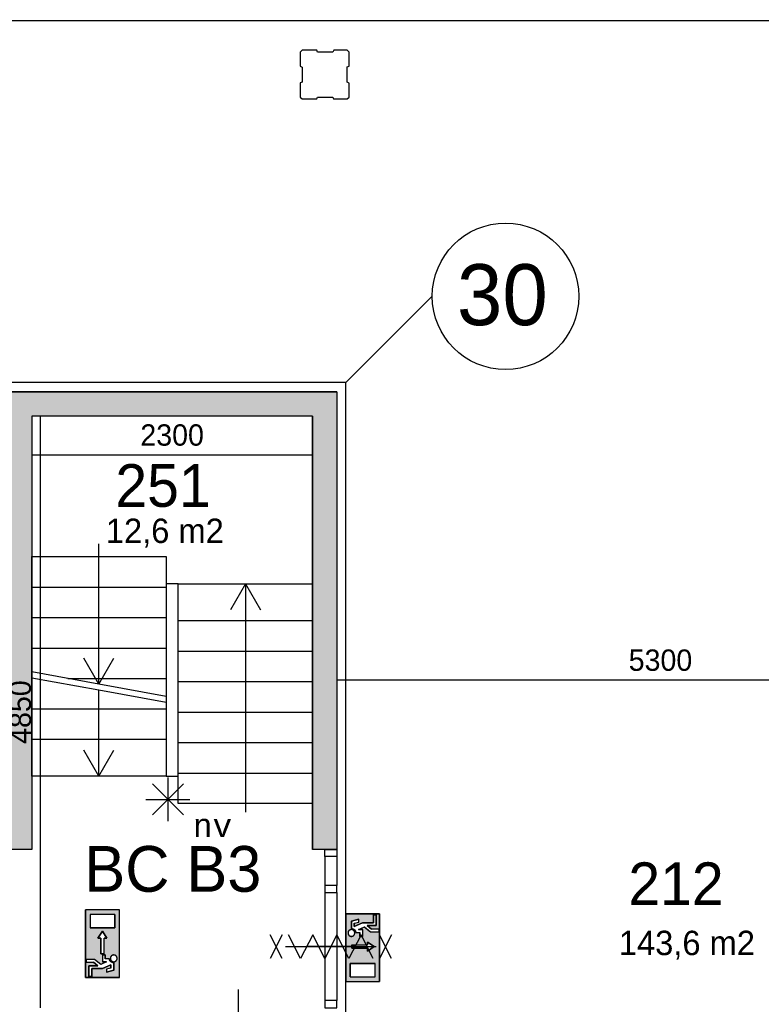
# Model space of a CAD drawing. Extents: x 393774 to 561444, y -100020 to -6220.
# Tile 30 of 47: x 547146 to 553220, y -68840 to -60770. Entities that reach past the tile are written whole.
import ezdxf
from ezdxf.enums import TextEntityAlignment as Align

# ---------------------------------------------------------------- set-up
doc = ezdxf.new("R2010")
doc.units = 0
doc.header["$MEASUREMENT"] = 0
doc.header["$PDMODE"] = 35
doc.header["$PDSIZE"] = -0.5
doc.layers.get('0').update_dxf_attribs({"linetype": 'CONTINUOUS'})
doc.layers.get('DEFPOINTS').update_dxf_attribs({"linetype": 'CONTINUOUS'})
for name, color, linetype in [('AA$1A---_ARCEER', 252, 'CONTINUOUS'), ('AL22----_BINNENWAND', 252, 'CONTINUOUS'), ('AL24----_TRAPPEN', 252, 'CONTINUOUS'), ('AL32----_BINNENKOZIJN', 252, 'CONTINUOUS'), ('AM$1A---_MAATVOERING', 252, 'CONTINUOUS'), ('Betonpalen', 252, 'CONTINUOUS'), ('Brandweer', 252, 'CONTINUOUS'), ('COMPARTIMENTERING', 252, 'CONTINUOUS'), ('LAYER01', 252, 'CONTINUOUS'), ('M2', 252, 'CONTINUOUS'), ('OMPARTIMENTERING', 252, 'CONTINUOUS')]:
    doc.layers.add(name, color=color, linetype=linetype)
doc.styles.add('B-01', font='b-gbp')
doc.styles.add('MONOTXT', font='MONOTXT')
doc.dimstyles.new('BBA_STAND', dxfattribs={"dimtxt": 175, "dimasz": 1, "dimexe": 1, "dimexo": 0.001, "dimgap": 75, "dimtad": 1, "dimdec": 0, "dimzin": 0, "dimdsep": 46, "dimtxsty": 'B-01', "dimblk": 'NONE', "dimblk1": 'NONE', "dimblk2": 'PIJL1', "dimcen": 1, "dimse1": 1, "dimse2": 1, "dimclrd": 256, "dimclre": 1, "dimclrt": 256, "dimadec": 0, "dimazin": 0, "dimtfac": 1, "dimtdec": 0, "dimtmove": 0, "dimatfit": 0, "dimldrblk": 'PIJL1', "dimfxl": 1, "dimtolj": 1, "dimtzin": 0, "dimarcsym": 0})

# ---------------------------------------------------------------- blocks, each defined once
blk = doc.blocks.new('*D122')
at = {"layer": 'AM$1A---_MAATVOERING', "lineweight": -2, "transparency": 16777216}
blk.add_line((554648.9, -60370.1), (554648.9, -77370.1), dxfattribs=at)
at = {"layer": 'DEFPOINTS', "color": 0, "transparency": 16777216}
for p in [(553584.3, -60370.1), (548803.9, -77370.1), (554648.9, -77370.1)]:
    blk.add_point(p, dxfattribs=at)
at = {"layer": 'AM$1A---_MAATVOERING', "transparency": 16777216, "insert": (554486.4, -68870.1), "char_height": 175, "attachment_point": 5, "rotation": 90, "style": 'B-01'}
blk.add_mtext('\\A1;17000', dxfattribs=at)
blk = doc.blocks.new('_None')
blk = doc.blocks.new('PIJL1')
at = {"color": 1, "linetype": 'ByBlock'}
blk.add_line((0, 82.6), (0, -82.6), dxfattribs=at)
blk.add_solid([(-100, 16.7), (-100, -16.7), (0, 0)], dxfattribs=at)
blk = doc.blocks.new('*D123')
at = {"layer": 'AM$1A---_MAATVOERING', "lineweight": -2, "transparency": 16777216}
blk.add_line((555044.3, -66183.1), (549744.3, -66183.1), dxfattribs=at)
at = {"layer": 'DEFPOINTS', "color": 0, "transparency": 16777216}
for p in [(549744.3, -66102.6), (555044.3, -66102.6), (549744.3, -66183.1)]:
    blk.add_point(p, dxfattribs=at)
at = {"layer": 'AM$1A---_MAATVOERING', "transparency": 16777216, "insert": (552394.3, -66020.6), "char_height": 175, "attachment_point": 5, "style": 'B-01'}
blk.add_mtext('\\A1;5300', dxfattribs=at)
blk = doc.blocks.new('*D124')
at = {"layer": 'AM$1A---_MAATVOERING', "lineweight": -2, "transparency": 16777216}
blk.add_line((555044.3, -60780.1), (544294.3, -60780.1), dxfattribs=at)
at = {"layer": 'DEFPOINTS', "color": 0, "transparency": 16777216}
for p in [(544294.3, -60780.1), (544294.3, -61737.6), (555044.3, -61737.6)]:
    blk.add_point(p, dxfattribs=at)
at = {"layer": 'AM$1A---_MAATVOERING', "transparency": 16777216, "insert": (549669.3, -60617.6), "char_height": 175, "attachment_point": 5, "style": 'B-01'}
blk.add_mtext('\\A1;10750', dxfattribs=at)
blk = doc.blocks.new('*D129')
at = {"layer": 'AM$1A---_MAATVOERING', "lineweight": -2, "transparency": 16777216}
blk.add_line((547244.3, -64337.8), (549544.3, -64337.8), dxfattribs=at)
at = {"layer": 'DEFPOINTS', "color": 0, "transparency": 16777216}
for p in [(547244.3, -64285.1), (549544.3, -64285.1), (549544.3, -64337.8)]:
    blk.add_point(p, dxfattribs=at)
at = {"layer": 'AM$1A---_MAATVOERING', "transparency": 16777216, "insert": (548394.3, -64175.3), "char_height": 175, "attachment_point": 5, "style": 'B-01'}
blk.add_mtext('\\A1;2300', dxfattribs=at)
blk = doc.blocks.new('*D130')
at = {"layer": 'AM$1A---_MAATVOERING', "lineweight": -2, "transparency": 16777216}
blk.add_line((547314.7, -64020.1), (547314.7, -68870.1), dxfattribs=at)
at = {"layer": 'DEFPOINTS', "color": 0, "transparency": 16777216}
for p in [(547631.7, -64020.1), (547314.7, -68870.1), (547631.7, -68870.1)]:
    blk.add_point(p, dxfattribs=at)
at = {"layer": 'AM$1A---_MAATVOERING', "transparency": 16777216, "insert": (547152.2, -66445.1), "char_height": 175, "attachment_point": 5, "rotation": 90, "style": 'B-01'}
blk.add_mtext('\\A1;4850', dxfattribs=at)

msp = doc.modelspace()

# ---------------------------------------------------------------- hatches: boundary and pattern name
at = {"layer": 'AA$1A---_ARCEER'}
msp.add_hatch(color=256, dxfattribs=at).paths.add_polyline_path([(547244.3, -67570.1), (547244.3, -64020.1), (549544.3, -64020.1), (549544.3, -67570.1), (549744.3, -67570.1), (549744.3, -63820.1), (547047.3, -63820.1), (547047.3, -63920.1), (547044.3, -63920.1), (547044.3, -67470.1), (547044.3, -67470.1), (547044.3, -67570.1)])
at = {"layer": 'Brandweer'}
h = msp.add_hatch(color=256, dxfattribs=at)
h.paths.add_polyline_path([(547684.7, -68066), (547962.2, -68066), (547962.2, -68620.9), (547684.7, -68620.9)])
h.paths.add_polyline_path([(547786.5, -68297.2), (547809.6, -68297.2), (547809.6, -68426.7), (547837.3, -68426.7), (547837.3, -68297.2), (547860.5, -68297.2), (547823.5, -68241.7)], flags=16)
h.paths.add_polyline_path([(547925.2, -68214), (547925.2, -68103), (547721.7, -68103), (547721.7, -68214)], flags=16)
h.paths.add_polyline_path([(547823.5, -68435.9), (547823.5, -68491.4), (547857.1, -68491.4), (547810, -68512.8), (547758.7, -68472.9), (547689.4, -68472.9), (547689.4, -68496), (547750.8, -68496), (547786.4, -68523.8), (547712.5, -68523.8), (547712.5, -68611.6), (547735.6, -68611.6), (547735.6, -68546.9), (547824.4, -68546.9), (547892.8, -68515.8), (547892.8, -68542.7), (547855.8, -68552), (547855.8, -68575.8), (547915.9, -68560.8), (547915.9, -68499.8), (547909.5, -68499.2), (547909.1, -68499.1), (547899.5, -68495.8), (547899.1, -68495.6), (547894, -68492.3), (547893.5, -68491.9), (547890, -68488.8), (547889.8, -68488.5), (547885.3, -68482.8), (547885, -68482.2), (547882.3, -68476.6), (547881.7, -68475), (547880.8, -68471.8), (547880.4, -68470.3), (547880.4, -68469.9), (547880.3, -68469.5), (547880.2, -68469.1), (547880.2, -68468.7), (547880.1, -68468.3), (547846.6, -68468.3), (547846.6, -68435.9)], flags=16)
h.paths.add_polyline_path([(547890.2, -68474.3), (547892.1, -68478), (547892.3, -68478.3), (547894.5, -68481.3), (547894.6, -68481.5), (547897.3, -68484.3), (547900.5, -68486.8), (547902.3, -68487.8), (547902.9, -68488.2), (547906.6, -68489.9), (547910.6, -68491), (547910.5, -68491), (547912.5, -68491.2), (547913.4, -68491.4), (547917.3, -68491.5), (547921.4, -68491), (547925.4, -68489.8), (547925.3, -68489.9), (547929.2, -68488.2), (547929.5, -68487.9), (547932.5, -68486), (547933.7, -68485), (547933.8, -68485), (547933.6, -68485), (547933.8, -68484.9), (547935.7, -68483.2), (547936, -68482.9), (547938.3, -68480.3), (547939.1, -68478.9), (547939.2, -68478.8), (547939.1, -68479), (547939.2, -68478.8), (547940.5, -68476.8), (547941.2, -68475.1), (547941.5, -68474.5), (547941.3, -68474.9), (547942.6, -68471.7), (547943.1, -68469.4), (547943.2, -68468.9), (547943.7, -68465), (547943.6, -68461), (547942.9, -68456.9), (547941.6, -68453), (547941, -68451.7), (547940.9, -68451.6), (547941, -68451.7), (547940.9, -68451.6), (547939.8, -68449.4), (547937.4, -68446), (547936.4, -68444.9), (547935.9, -68444.3), (547936.1, -68444.5), (547935.6, -68444.1), (547934.6, -68443.1), (547933, -68441.8), (547932.4, -68441.3), (547929, -68439.1), (547925.3, -68437.5), (547921.4, -68436.4), (547919.4, -68436.2), (547918.9, -68436), (547919.3, -68436.1), (547915.9, -68435.9), (547915.9, -68435.9), (547911.8, -68436.2), (547907.9, -68437.1), (547906, -68437.8), (547905.5, -68437.9), (547905.9, -68437.8), (547902.9, -68439.1), (547899.4, -68441.3), (547898.2, -68442.4), (547898, -68442.5), (547898.2, -68442.4), (547898.1, -68442.5), (547896.3, -68444), (547893.6, -68447.1), (547891.4, -68450.6), (547889.8, -68454.3), (547888.7, -68458.2), (547888.2, -68462.3), (547888.3, -68466.4), (547889, -68470.5), (547889, -68470.6)], flags=16)
h = msp.add_hatch(color=256, dxfattribs=at)
h.paths.add_polyline_path([(549816.5, -68098.3), (550093.9, -68098.3), (550093.9, -68653.2), (549816.5, -68653.2)])
h.paths.add_polyline_path([(549995.1, -68381.3), (549995.1, -68404.4), (550050.6, -68367.4), (549995.1, -68330.4), (549995.1, -68353.5), (549865.6, -68353.5), (549865.6, -68381.3)], flags=16)
h.paths.add_polyline_path([(549853.5, -68505.3), (549853.5, -68616.2), (550056.9, -68616.2), (550056.9, -68505.3)], flags=16)
h.paths.add_polyline_path([(549932.1, -68283.3), (549955.2, -68283.3), (549955.2, -68227.8), (549921.6, -68227.8), (549968.7, -68206.4), (550019.9, -68246.3), (550089.3, -68246.3), (550089.3, -68223.2), (550027.9, -68223.2), (549992.2, -68195.5), (550066.2, -68195.5), (550066.2, -68107.6), (550043, -68107.6), (550043, -68172.3), (549954.3, -68172.3), (549885.8, -68203.4), (549885.8, -68176.5), (549922.8, -68167.3), (549922.8, -68143.4), (549862.7, -68158.5), (549862.7, -68219.4), (549869.2, -68220.1), (549869.5, -68220.1), (549879.1, -68223.4), (549879.5, -68223.6), (549884.7, -68226.9), (549885.2, -68227.3), (549888.7, -68230.5), (549888.9, -68230.7), (549893.3, -68236.5), (549893.7, -68237), (549895.1, -68240), (549898.2, -68249), (549898.3, -68249.3), (549898.3, -68249.7), (549898.4, -68250.1), (549898.5, -68250.5), (549898.5, -68250.9), (549932.1, -68250.9)], flags=16)
h.paths.add_polyline_path([(549841.7, -68234.5), (549837.4, -68244.1), (549837.1, -68244.7), (549837.3, -68244.3), (549833, -68255.6), (549840.9, -68276.1), (549849.2, -68279.8), (549859.8, -68285.2), (549880.4, -68279.4), (549891.9, -68261.4), (549888.2, -68240.3), (549871, -68226.9), (549861.4, -68227.9), (549850, -68228.7), (549842.6, -68236.5), (549836.9, -68241.8), (549836.9, -68241.8), (549833.5, -68261.7), (549838.7, -68269.5), (549845.2, -68279.8), (549852.6, -68281.5), (549865.6, -68285.2), (549884.7, -68275.5), (549888.7, -68265.3), (549889.5, -68263.6), (549889.4, -68263.7), (549889.9, -68260.9), (549889.9, -68260.8), (549889.9, -68260.9), (549889.9, -68260.8), (549891.9, -68249.8), (549886.1, -68240.7), (549884.5, -68237.8), (549884.8, -68238.3), (549874.1, -68228.1), (549852.1, -68227.5), (549844.9, -68234.3), (549836.1, -68241.9), (549835.7, -68248.1), (549833.9, -68262.8), (549846.2, -68280.3), (549867.1, -68285), (549876.1, -68279.9), (549876.6, -68279.6), (549876.4, -68279.7), (549886.6, -68273.3), (549892.4, -68252.2), (549887.9, -68243.9), (549882.7, -68233.5), (549873.1, -68229.8), (549872.6, -68229.6), (549872.7, -68229.7), (549861.3, -68225.9)], flags=16)

# ---------------------------------------------------------------- linework, layer by layer
at = {"layer": 'AL22----_BINNENWAND'}
for points in [[(549744.3, -63820.1), (547044.3, -63820.1), (547044.3, -67570.1)], [(549744.3, -63820.1), (547044.3, -63820.1), (547044.3, -67570.1)], [(547044.3, -63820.1), (549744.3, -63820.1)], [(549744.3, -63820.1), (549744.3, -67570.1)], [(549744.3, -63820.1), (549744.3, -67570.1)], [(549744.3, -63820.1), (549744.3, -67570.1)], [(549544.3, -64020.1), (547244.3, -64020.1), (547244.3, -67570.1)], [(549544.3, -64020.1), (547244.3, -64020.1), (547244.3, -67570.1)], [(549544.3, -64020.1), (547244.3, -64020.1)], [(547244.3, -64020.1), (547244.3, -67570.1)], [(549544.3, -67570.1), (549544.3, -64020.1)], [(549544.3, -64020.1), (549544.3, -67570.1)], [(549544.3, -64020.1), (549544.3, -67570.1)], [(547244.3, -67570.1), (547044.3, -67570.1)], [(547244.3, -67570.1), (547044.3, -67570.1)], [(547244.3, -67570.1), (547044.3, -67570.1)], [(549744.3, -67570.1), (549544.3, -67570.1)], [(549744.3, -67570.1), (549544.3, -67570.1)], [(549744.3, -67570.1), (549544.3, -67570.1)]]:
    msp.add_lwpolyline(points, dxfattribs=at)
at = {"layer": 'AL24----_TRAPPEN'}
for points in [[(547794.3, -66216.5), (547794.3, -65066.5)], [(547244.3, -65420.1), (548344.3, -65420.1)], [(548444.3, -65395.1), (548344.3, -65395.1)], [(548444.3, -65395.1), (548344.3, -65395.1)], [(548994.3, -65395.1), (548871.5, -65607.7)], [(548994.3, -65395.1), (548871.5, -65607.7)], [(548994.3, -65395.1), (548994.3, -67265.1)], [(548994.3, -65395.1), (548994.3, -67265.1)], [(548994.3, -65395.1), (549117.1, -65607.7)], [(548994.3, -65395.1), (549117.1, -65607.7)], [(547244.3, -65670.1), (548344.3, -65670.1)], [(548444.3, -65695.1), (549544.3, -65695.1)], [(547244.3, -65920.1), (548344.3, -65920.1)], [(547794.3, -66216.5), (547671.5, -66003.9)], [(547794.3, -66216.5), (547917.1, -66003.9)], [(548444.3, -65945.1), (549544.3, -65945.1)], [(548344.3, -66316.5), (547794.3, -66216.5), (547244.3, -66116.5)], [(548344.3, -66366.5), (547794.3, -66266.5), (547244.3, -66166.5)], [(547538.8, -66170.1), (548344.3, -66170.1)], [(548444.3, -66195.1), (549544.3, -66195.1)], [(547794.3, -66970.1), (547794.3, -66266.5)], [(548344.3, -66420.1), (547244.3, -66420.1)], [(548444.3, -66445.1), (549544.3, -66445.1)], [(548344.3, -66670.1), (547244.3, -66670.1)], [(548444.3, -66695.1), (549544.3, -66695.1)], [(547794.3, -66970.1), (547671.5, -66757.4)], [(547794.3, -66970.1), (547917.1, -66757.4)], [(548344.3, -66970.1), (548444.3, -66970.1)], [(548344.3, -66970.1), (548444.3, -66970.1)], [(548444.3, -66945.1), (549544.3, -66945.1)]]:
    msp.add_lwpolyline(points, dxfattribs=at)
for points in [[(547244.3, -65170.1), (548344.3, -65170.1), (548344.3, -66970.1), (547244.3, -66970.1)], [(549544.3, -67195.1), (548444.3, -67195.1), (548444.3, -65395.1), (549544.3, -65395.1)], [(549544.3, -67195.1), (548444.3, -67195.1), (548444.3, -65395.1), (549544.3, -65395.1)]]:
    msp.add_lwpolyline(points, close=True, dxfattribs=at)
at = {"layer": 'AL32----_BINNENKOZIJN'}
for points in [[(549744.2, -67570.1), (549744.2, -67629.8), (549644.4, -67629.8), (549644.4, -67570.1)], [(549744.2, -67924.8), (549744.2, -67865.1), (549644.4, -67865.1), (549644.4, -67924.8)], [(549744.2, -68870.1), (549744.2, -68810.3), (549644.4, -68810.3), (549644.4, -68870.1)]]:
    msp.add_lwpolyline(points, close=True, dxfattribs=at)
for points in [[(549644.4, -67629.8), (549644.4, -67865.1)], [(549744.2, -67629.8), (549744.2, -67865.1)], [(549644.4, -67924.8), (549644.4, -68810.3)], [(549744.2, -67924.8), (549744.2, -68810.3)], [(548939.2, -69120.1), (548939.2, -68920.1), (548939.2, -68720.1)]]:
    msp.add_lwpolyline(points, dxfattribs=at)
at = {"layer": 'Betonpalen'}
for p, q in [((549459.4, -61020.1), (549444.4, -61035.1)), ((549459.4, -61020.1), (549444.4, -61035.1)), ((549444.4, -61035.1), (549444.4, -61150.1)), ((549444.4, -61035.1), (549444.4, -61150.1)), ((549580.4, -61020.1), (549459.4, -61020.1)), ((549580.4, -61020.1), (549459.4, -61020.1)), ((549585.4, -61035.1), (549580.4, -61020.1)), ((549585.4, -61035.1), (549580.4, -61020.1)), ((549710.4, -61035.1), (549585.4, -61035.1)), ((549710.4, -61035.1), (549585.4, -61035.1)), ((549718.4, -61020.1), (549710.4, -61035.1)), ((549718.4, -61020.1), (549710.4, -61035.1)), ((549829.4, -61020.1), (549718.4, -61020.1)), ((549829.4, -61020.1), (549718.4, -61020.1)), ((549844.4, -61035.1), (549829.4, -61020.1)), ((549844.4, -61035.1), (549829.4, -61020.1)), ((549844.4, -61152.1), (549844.4, -61035.1)), ((549844.4, -61152.1), (549844.4, -61035.1)), ((549444.4, -61150.1), (549459.4, -61158.1)), ((549444.4, -61150.1), (549459.4, -61158.1)), ((549459.4, -61158.1), (549459.4, -61283.1)), ((549459.4, -61158.1), (549459.4, -61283.1)), ((549829.4, -61157.1), (549844.4, -61152.1)), ((549829.4, -61157.1), (549844.4, -61152.1)), ((549829.4, -61282.1), (549829.4, -61157.1)), ((549829.4, -61282.1), (549829.4, -61157.1)), ((549459.4, -61283.1), (549444.4, -61288.1)), ((549459.4, -61283.1), (549444.4, -61288.1)), ((549444.4, -61288.1), (549444.4, -61405.1)), ((549444.4, -61288.1), (549444.4, -61405.1)), ((549844.4, -61290.1), (549829.4, -61282.1)), ((549844.4, -61290.1), (549829.4, -61282.1)), ((549844.4, -61405.1), (549844.4, -61290.1)), ((549844.4, -61405.1), (549844.4, -61290.1)), ((549444.4, -61405.1), (549459.4, -61420.1)), ((549444.4, -61405.1), (549459.4, -61420.1)), ((549578.4, -61420.1), (549586.4, -61405.1)), ((549578.4, -61420.1), (549586.4, -61405.1)), ((549586.4, -61405.1), (549711.4, -61405.1)), ((549586.4, -61405.1), (549711.4, -61405.1)), ((549711.4, -61405.1), (549716.4, -61420.1)), ((549711.4, -61405.1), (549716.4, -61420.1)), ((549829.4, -61420.1), (549844.4, -61405.1)), ((549829.4, -61420.1), (549844.4, -61405.1)), ((549459.4, -61420.1), (549578.4, -61420.1)), ((549459.4, -61420.1), (549578.4, -61420.1)), ((549716.4, -61420.1), (549829.4, -61420.1)), ((549716.4, -61420.1), (549829.4, -61420.1))]:
    msp.add_line(p, q, dxfattribs=at)
at = {"layer": 'Brandweer'}
for p, q in [((548359.9, -66979.9, 2600), (548359.9, -67339.7, 2600)), ((548232.7, -67032.6, 2600), (548487.1, -67287, 2600)), ((548232.7, -67288.3, 2600), (548488.4, -67032.6, 2600)), ((548179.1, -67160.7, 2600), (548540.7, -67160.7, 2600)), ((547684.7, -68620.9, 2600), (547684.7, -68066, 2600)), ((547962.2, -68066, 2600), (547684.7, -68066, 2600)), ((547721.7, -68103, 2600), (547721.7, -68214, 2600)), ((547925.2, -68103, 2600), (547721.7, -68103, 2600)), ((547925.2, -68103, 2600), (547925.2, -68214, 2600)), ((547962.2, -68620.9, 2600), (547962.2, -68066, 2600)), ((549816.5, -68098.3), (549816.5, -68653.2)), ((549816.5, -68098.3), (550093.9, -68098.3)), ((550043, -68172.3), (550043, -68107.6)), ((550043, -68107.6), (550066.2, -68107.6)), ((550066.2, -68107.6), (550066.2, -68195.5)), ((550093.9, -68098.3), (550093.9, -68653.2)), ((549862.7, -68158.5), (549922.8, -68143.4)), ((549862.7, -68219.4), (549862.7, -68158.5)), ((549885.8, -68176.5), (549922.8, -68167.3)), ((549885.8, -68203.4), (549954.3, -68172.3)), ((549885.8, -68176.5), (549885.8, -68203.4)), ((549922.8, -68167.3), (549922.8, -68143.4)), ((549954.3, -68172.3), (550043, -68172.3)), ((547925.2, -68214, 2600), (547721.7, -68214, 2600)), ((547786.5, -68297.2, 2600), (547823.5, -68241.7, 2600)), ((547823.5, -68241.7, 2600), (547860.5, -68297.2, 2600)), ((549898.5, -68250.9), (549932.1, -68250.9)), ((549921.6, -68227.8), (549968.7, -68206.4)), ((549921.6, -68227.8), (549955.2, -68227.8)), ((549932.1, -68283.3), (549932.1, -68250.9)), ((549955.2, -68283.3), (549955.2, -68227.8)), ((549968.5, -68206.3), (550019.9, -68246.3)), ((549992.2, -68195.5), (550027.9, -68223.2)), ((550066.2, -68195.5), (549992.2, -68195.5)), ((550019.9, -68246.3), (550089.3, -68246.3)), ((550089.3, -68223.2), (550027.9, -68223.2)), ((550089.3, -68246.3), (550089.3, -68223.2)), ((547809.6, -68297.2, 2600), (547786.5, -68297.2, 2600)), ((547809.6, -68426.7, 2600), (547809.6, -68297.2, 2600)), ((547860.5, -68297.2, 2600), (547837.3, -68297.2, 2600)), ((547837.3, -68426.7, 2600), (547837.3, -68297.2, 2600)), ((549865.6, -68353.5), (549995.1, -68353.5)), ((549955.2, -68283.3), (549932.1, -68283.3)), ((550050.6, -68367.4), (549995.1, -68330.4)), ((549995.1, -68330.4), (549995.1, -68353.5)), ((547837.3, -68426.7, 2600), (547809.6, -68426.7, 2600)), ((549865.6, -68381.3), (549995.1, -68381.3)), ((549995.1, -68404.4), (550050.6, -68367.4)), ((549995.1, -68381.3), (549995.1, -68404.4)), ((547758.7, -68472.9, 2600), (547689.4, -68472.9, 2600)), ((547689.4, -68472.9, 2600), (547689.4, -68496, 2600)), ((547689.4, -68496, 2600), (547750.8, -68496, 2600)), ((547786.4, -68523.8, 2600), (547750.8, -68496, 2600)), ((547810.1, -68512.9, 2600), (547758.7, -68472.9, 2600)), ((547857.1, -68491.4, 2600), (547810, -68512.8, 2600)), ((547823.5, -68435.9, 2600), (547823.5, -68491.4, 2600)), ((547823.5, -68435.9, 2600), (547846.6, -68435.9, 2600)), ((547857.1, -68491.4, 2600), (547823.5, -68491.4, 2600)), ((547846.6, -68435.9, 2600), (547846.6, -68468.3, 2600)), ((547880.1, -68468.3, 2600), (547846.6, -68468.3, 2600)), ((547915.9, -68499.8, 2600), (547915.9, -68560.8, 2600)), ((549853.5, -68505.3), (550056.9, -68505.3)), ((549853.5, -68616.2), (549853.5, -68505.3)), ((550056.9, -68616.2), (550056.9, -68505.3)), ((547712.5, -68611.6, 2600), (547712.5, -68523.8, 2600)), ((547712.5, -68523.8, 2600), (547786.4, -68523.8, 2600)), ((547735.6, -68546.9, 2600), (547735.6, -68611.6, 2600)), ((547824.4, -68546.9, 2600), (547735.6, -68546.9, 2600)), ((547892.8, -68515.8, 2600), (547824.4, -68546.9, 2600)), ((547892.8, -68542.7, 2600), (547855.8, -68552, 2600)), ((547855.8, -68552, 2600), (547855.8, -68575.8, 2600)), ((547915.9, -68560.8, 2600), (547855.8, -68575.8, 2600)), ((547892.8, -68542.7, 2600), (547892.8, -68515.8, 2600)), ((547962.2, -68620.9, 2600), (547684.7, -68620.9, 2600)), ((547735.6, -68611.6, 2600), (547712.5, -68611.6, 2600)), ((549816.5, -68653.2), (550093.9, -68653.2)), ((549853.5, -68616.2), (550056.9, -68616.2))]:
    msp.add_line(p, q, dxfattribs=at)
at = {"layer": 'Brandweer', "elevation": 2600}
for points in [[(547684.7, -68620.9), (547962.2, -68620.9), (547962.2, -68066), (547684.7, -68066), (547684.7, -68620.9)], [(547721.7, -68214), (547925.2, -68214), (547925.2, -68103), (547721.7, -68103), (547721.7, -68214)], [(547809.6, -68426.7), (547837.3, -68426.7), (547837.3, -68297.2), (547860.5, -68297.2), (547823.5, -68241.7), (547786.5, -68297.2), (547809.6, -68297.2), (547809.6, -68426.7)], [(547712.5, -68611.6), (547735.6, -68611.6), (547735.6, -68546.9), (547824.4, -68546.9), (547892.8, -68515.8), (547892.8, -68542.7), (547855.8, -68552), (547855.8, -68575.8), (547915.9, -68560.8), (547915.9, -68499.8), (547910.1, -68499.3), (547907.6, -68498.8), (547905.1, -68498.1), (547902.3, -68497.1), (547898.8, -68495.5), (547896.1, -68493.8), (547894.3, -68492.6), (547891.9, -68490.6), (547890, -68488.8), (547887.6, -68486), (547885.6, -68483.3), (547883.9, -68480.3), (547882.5, -68477.3), (547881.1, -68473.2), (547880.4, -68470.2), (547879.8, -68468.3), (547846.6, -68468.3), (547846.6, -68435.9), (547823.5, -68435.9), (547823.5, -68491.4), (547857.1, -68491.4), (547810, -68512.8), (547758.7, -68472.9), (547689.4, -68472.9), (547689.4, -68496), (547750.8, -68496), (547786.4, -68523.8), (547712.5, -68523.8), (547712.5, -68611.6)], [(547915.9, -68499.8), (547915.5, -68499.8), (547915.1, -68499.8), (547914.7, -68499.8), (547914.3, -68499.8), (547913.9, -68499.7), (547913.5, -68499.7), (547913.1, -68499.7), (547912.7, -68499.6), (547912.3, -68499.6), (547911.9, -68499.6), (547911.5, -68499.5), (547911.1, -68499.5), (547910.7, -68499.4), (547910.3, -68499.3), (547909.9, -68499.3), (547909.5, -68499.2), (547909.1, -68499.1), (547908.7, -68499.1), (547908.3, -68499), (547907.9, -68498.9), (547907.5, -68498.8), (547907.1, -68498.7), (547906.7, -68498.6), (547906.3, -68498.5), (547905.9, -68498.4), (547905.5, -68498.3), (547905.1, -68498.1), (547904.7, -68498), (547904.4, -68497.9), (547904, -68497.7), (547903.6, -68497.6), (547903.2, -68497.5), (547902.8, -68497.3), (547902.4, -68497.2), (547902.1, -68497), (547901.7, -68496.9), (547901.3, -68496.7), (547901, -68496.5), (547900.6, -68496.4), (547900.2, -68496.2), (547899.8, -68496), (547899.5, -68495.8), (547899.1, -68495.6), (547898.8, -68495.4), (547898.4, -68495.3), (547898.1, -68495), (547897.7, -68494.8), (547897.4, -68494.6), (547897, -68494.4), (547896.7, -68494.2), (547896.3, -68494), (547896, -68493.8), (547895.6, -68493.5), (547895.3, -68493.3), (547895, -68493.1), (547894.6, -68492.8), (547894.3, -68492.6), (547894, -68492.4), (547893.7, -68492.1), (547893.3, -68491.8), (547893, -68491.6), (547892.7, -68491.3), (547892.4, -68491.1), (547892.1, -68490.8), (547891.8, -68490.5), (547891.5, -68490.3), (547891.2, -68490), (547890.9, -68489.7), (547890.6, -68489.4), (547890.3, -68489.1), (547890, -68488.8), (547889.8, -68488.5), (547889.5, -68488.2), (547889.2, -68487.9), (547888.9, -68487.6), (547888.7, -68487.3), (547888.4, -68487), (547888.1, -68486.7), (547887.9, -68486.4), (547887.6, -68486.1), (547887.4, -68485.8), (547887.1, -68485.4), (547886.9, -68485.1), (547886.6, -68484.8), (547886.4, -68484.5), (547886.2, -68484.1), (547885.9, -68483.8), (547885.7, -68483.4), (547885.5, -68483.1), (547885.3, -68482.8), (547885.1, -68482.4), (547884.9, -68482.1), (547884.7, -68481.7), (547884.5, -68481.4), (547884.3, -68481), (547884.1, -68480.6), (547883.9, -68480.3), (547883.7, -68479.9), (547883.5, -68479.6), (547883.3, -68479.2), (547883.2, -68478.8), (547883, -68478.4), (547882.8, -68478.1), (547882.7, -68477.7), (547882.5, -68477.3), (547882.4, -68476.9), (547882.2, -68476.6), (547882.1, -68476.2), (547881.9, -68475.8), (547881.8, -68475.4), (547881.7, -68475), (547881.5, -68474.6), (547881.4, -68474.3), (547881.3, -68473.9), (547881.2, -68473.5), (547881.1, -68473.1), (547881, -68472.7), (547880.9, -68472.3), (547880.8, -68471.9), (547880.7, -68471.5), (547880.6, -68471.1), (547880.5, -68470.7), (547880.4, -68470.3), (547880.4, -68469.9), (547880.3, -68469.5), (547880.2, -68469.1), (547880.2, -68468.7), (547880.1, -68468.3)], [(547935.6, -68444.1), (547934.6, -68443.1), (547933.5, -68442.2), (547932.5, -68441.4), (547931.4, -68440.6), (547930.2, -68439.9), (547929, -68439.2), (547927.8, -68438.6), (547926.6, -68438), (547925.3, -68437.6), (547924, -68437.1), (547922.7, -68436.8), (547921.4, -68436.5), (547920, -68436.2), (547918.7, -68436.1), (547917.3, -68436), (547915.9, -68435.9), (547914.6, -68436), (547913.2, -68436.1), (547911.9, -68436.2), (547910.5, -68436.5), (547909.2, -68436.8), (547907.9, -68437.1), (547906.6, -68437.6), (547905.3, -68438), (547904.1, -68438.6), (547902.9, -68439.2), (547901.7, -68439.9), (547900.5, -68440.6), (547899.4, -68441.4), (547898.3, -68442.2), (547897.3, -68443.1), (547896.3, -68444.1), (547895.4, -68445), (547894.5, -68446.1), (547893.7, -68447.2), (547892.9, -68448.3), (547892.2, -68449.4), (547891.5, -68450.6), (547890.9, -68451.8), (547890.3, -68453.1), (547889.8, -68454.3), (547889.4, -68455.6), (547889, -68456.9), (547888.7, -68458.3), (547888.5, -68459.6), (547888.3, -68461), (547888.2, -68462.3), (547888.2, -68463.7), (547888.2, -68465), (547888.3, -68466.4), (547888.5, -68467.8), (547888.7, -68469.1), (547889, -68470.4), (547889.4, -68471.7), (547889.8, -68473), (547890.3, -68474.3), (547890.9, -68475.5), (547891.5, -68476.8), (547892.2, -68477.9), (547892.9, -68479.1), (547893.7, -68480.2), (547894.5, -68481.3), (547895.4, -68482.3), (547896.3, -68483.3), (547897.3, -68484.2), (547898.3, -68485.1), (547899.4, -68486), (547900.5, -68486.7), (547901.7, -68487.5), (547902.9, -68488.1), (547904.1, -68488.8), (547905.3, -68489.3), (547906.6, -68489.8), (547907.9, -68490.2), (547909.2, -68490.6), (547910.5, -68490.9), (547911.9, -68491.1), (547913.2, -68491.3), (547914.6, -68491.4), (547915.9, -68491.4), (547917.3, -68491.4), (547918.7, -68491.3), (547920, -68491.1), (547921.4, -68490.9), (547922.7, -68490.6), (547924, -68490.2), (547925.3, -68489.8), (547926.6, -68489.3), (547927.8, -68488.8), (547929, -68488.1), (547930.2, -68487.5), (547931.4, -68486.7), (547932.5, -68486), (547933.5, -68485.1), (547934.6, -68484.2), (547935.6, -68483.3), (547936.5, -68482.3), (547937.4, -68481.3), (547938.2, -68480.2), (547939, -68479.1), (547939.7, -68477.9), (547940.4, -68476.8), (547941, -68475.5), (547941.6, -68474.3), (547942.1, -68473), (547942.5, -68471.7), (547942.9, -68470.4), (547943.2, -68469.1), (547943.4, -68467.7), (547943.6, -68466.4), (547943.7, -68465), (547943.7, -68463.7), (547943.7, -68462.3), (547943.6, -68461), (547943.4, -68459.6), (547943.2, -68458.3), (547942.9, -68456.9), (547942.5, -68455.6), (547942.1, -68454.3), (547941.6, -68453.1), (547941, -68451.8), (547940.4, -68450.6), (547939.7, -68449.4), (547939, -68448.3), (547938.2, -68447.2), (547937.4, -68446.1), (547936.5, -68445), (547935.6, -68444.1)], [(547920, -68491.1), (547924.7, -68490), (547929.8, -68487.7), (547933.7, -68485), (547936.2, -68482.6), (547939.1, -68478.9), (547941.3, -68475), (547943.1, -68469.4), (547943.6, -68462), (547942.5, -68455.8), (547941, -68451.7), (547939.8, -68449.6), (547938.1, -68447), (547936.3, -68444.8), (547932.9, -68441.7), (547929.3, -68439.4), (547925, -68437.5), (547919.3, -68436.1), (547915.1, -68435.9), (547911.5, -68436.3), (547905.9, -68437.8), (547902.4, -68439.4), (547898.1, -68442.4), (547893.9, -68446.8), (547892, -68449.6), (547889.9, -68454), (547888.7, -68458.4), (547888.2, -68465.1), (547889.2, -68471.1), (547890.8, -68475.4), (547892.6, -68478.7), (547895, -68481.9), (547898.4, -68485.2), (547902.3, -68487.9), (547905.6, -68489.4), (547909.9, -68490.7), (547912.7, -68491.2), (547917.3, -68491.4), (547920, -68491.1)]]:
    msp.add_lwpolyline(points, dxfattribs=at)
at = {"layer": 'Brandweer'}
for points in [[(550093.9, -68098.3), (549816.5, -68098.3), (549816.5, -68653.2), (550093.9, -68653.2), (550093.9, -68098.3)], [(550066.2, -68107.6), (550043, -68107.6), (550043, -68172.3), (549954.3, -68172.3), (549885.8, -68203.4), (549885.8, -68176.5), (549922.8, -68167.3), (549922.8, -68143.4), (549862.7, -68158.5), (549862.7, -68219.4), (549868.5, -68219.9), (549871, -68220.4), (549873.6, -68221.1), (549876.3, -68222.1), (549879.8, -68223.8), (549882.6, -68225.4), (549884.4, -68226.7), (549886.7, -68228.6), (549888.6, -68230.4), (549891.1, -68233.2), (549893, -68236), (549894.8, -68239), (549896.1, -68241.9), (549897.5, -68246), (549898.2, -68249), (549898.9, -68250.9), (549932.1, -68250.9), (549932.1, -68283.3), (549955.2, -68283.3), (549955.2, -68227.8), (549921.6, -68227.8), (549968.7, -68206.4), (550019.9, -68246.3), (550089.3, -68246.3), (550089.3, -68223.2), (550027.9, -68223.2), (549992.2, -68195.5), (550066.2, -68195.5), (550066.2, -68107.6)], [(549296.7, -68464.4), (549196.7, -68270.8)], [(549296.7, -68270.8), (549196.7, -68464.4)], [(550040.7, -68464.4), (549941.7, -68270.8), (549842.7, -68464.4), (549743.7, -68270.8), (549644.7, -68464.4), (549545.7, -68270.8), (549446.7, -68464.4), (549347.7, -68270.8)], [(549843.1, -68275.2), (549844.1, -68276.1), (549845.1, -68277), (549846.2, -68277.8), (549847.3, -68278.6), (549848.4, -68279.4), (549849.6, -68280), (549850.8, -68280.6), (549852.1, -68281.2), (549853.4, -68281.7), (549854.6, -68282.1), (549856, -68282.5), (549857.3, -68282.8), (549858.6, -68283), (549860, -68283.2), (549861.3, -68283.3), (549862.7, -68283.3), (549864.1, -68283.3), (549865.4, -68283.2), (549866.8, -68283), (549868.1, -68282.8), (549869.4, -68282.5), (549870.8, -68282.1), (549872, -68281.7), (549873.3, -68281.2), (549874.6, -68280.6), (549875.8, -68280), (549877, -68279.4), (549878.1, -68278.6), (549879.2, -68277.8), (549880.3, -68277), (549881.3, -68276.1), (549882.3, -68275.2), (549883.3, -68274.2), (549884.1, -68273.2), (549885, -68272.1), (549885.8, -68271), (549886.5, -68269.8), (549887.2, -68268.6), (549887.8, -68267.4), (549888.3, -68266.2), (549888.8, -68264.9), (549889.3, -68263.6), (549889.6, -68262.3), (549889.9, -68261), (549890.1, -68259.6), (549890.3, -68258.3), (549890.4, -68256.9), (549890.4, -68255.6), (549890.4, -68254.2), (549890.3, -68252.8), (549890.1, -68251.5), (549889.9, -68250.1), (549889.6, -68248.8), (549889.3, -68247.5), (549888.8, -68246.2), (549888.3, -68244.9), (549887.8, -68243.7), (549887.2, -68242.5), (549886.5, -68241.3), (549885.8, -68240.1), (549885, -68239), (549884.1, -68238), (549883.3, -68236.9), (549882.3, -68235.9), (549881.3, -68235), (549880.3, -68234.1), (549879.2, -68233.3), (549878.1, -68232.5), (549877, -68231.8), (549875.8, -68231.1), (549874.6, -68230.5), (549873.3, -68229.9), (549872, -68229.4), (549870.8, -68229), (549869.4, -68228.6), (549868.1, -68228.3), (549866.8, -68228.1), (549865.4, -68227.9), (549864.1, -68227.9), (549862.7, -68227.8), (549861.3, -68227.9), (549860, -68227.9), (549858.6, -68228.1), (549857.3, -68228.3), (549856, -68228.6), (549854.6, -68229), (549853.4, -68229.4), (549852.1, -68229.9), (549850.8, -68230.5), (549849.6, -68231.1), (549848.4, -68231.8), (549847.3, -68232.5), (549846.2, -68233.3), (549845.1, -68234.1), (549844.1, -68235), (549843.1, -68235.9), (549842.1, -68236.9), (549841.3, -68238), (549840.4, -68239), (549839.6, -68240.1), (549838.9, -68241.3), (549838.2, -68242.5), (549837.6, -68243.7), (549837.1, -68244.9), (549836.6, -68246.2), (549836.2, -68247.5), (549835.8, -68248.8), (549835.5, -68250.2), (549835.3, -68251.5), (549835.1, -68252.8), (549835, -68254.2), (549835, -68255.6), (549835, -68256.9), (549835.1, -68258.3), (549835.3, -68259.6), (549835.5, -68261), (549835.8, -68262.3), (549836.2, -68263.6), (549836.6, -68264.9), (549837.1, -68266.2), (549837.6, -68267.4), (549838.2, -68268.6), (549838.9, -68269.8), (549839.6, -68271), (549840.4, -68272.1), (549841.3, -68273.2), (549842.1, -68274.2), (549843.1, -68275.2)], [(549858.6, -68228.1), (549854, -68229.2), (549848.9, -68231.5), (549845, -68234.2), (549842.5, -68236.6), (549839.5, -68240.3), (549837.4, -68244.2), (549835.5, -68249.9), (549835, -68257.2), (549836.1, -68263.4), (549837.7, -68267.5), (549838.8, -68269.7), (549840.6, -68272.3), (549842.4, -68274.4), (549845.7, -68277.5), (549849.3, -68279.9), (549853.6, -68281.8), (549859.3, -68283.1), (549863.6, -68283.3), (549867.1, -68283), (549872.7, -68281.4), (549876.2, -68279.8), (549880.5, -68276.8), (549884.7, -68272.4), (549886.6, -68269.6), (549888.7, -68265.2), (549889.9, -68260.9), (549890.4, -68254.2), (549889.4, -68248.1), (549887.9, -68243.9), (549886, -68240.6), (549883.7, -68237.4), (549880.2, -68234.1), (549876.3, -68231.4), (549873, -68229.8), (549868.8, -68228.5), (549866, -68228), (549861.4, -68227.9), (549858.6, -68228.1)], [(549862.7, -68219.4), (549863.1, -68219.4), (549863.5, -68219.5), (549863.9, -68219.5), (549864.3, -68219.5), (549864.7, -68219.5), (549865.1, -68219.5), (549865.5, -68219.6), (549866, -68219.6), (549866.4, -68219.6), (549866.8, -68219.7), (549867.2, -68219.7), (549867.6, -68219.8), (549868, -68219.8), (549868.4, -68219.9), (549868.8, -68220), (549869.2, -68220), (549869.6, -68220.1), (549870, -68220.2), (549870.4, -68220.3), (549870.8, -68220.4), (549871.2, -68220.5), (549871.6, -68220.6), (549872, -68220.7), (549872.4, -68220.8), (549872.7, -68220.9), (549873.1, -68221), (549873.5, -68221.1), (549873.9, -68221.2), (549874.3, -68221.4), (549874.7, -68221.5), (549875.1, -68221.6), (549875.4, -68221.8), (549875.8, -68221.9), (549876.2, -68222.1), (549876.6, -68222.2), (549877, -68222.4), (549877.3, -68222.5), (549877.7, -68222.7), (549878.1, -68222.9), (549878.4, -68223.1), (549878.8, -68223.2), (549879.2, -68223.4), (549879.5, -68223.6), (549879.9, -68223.8), (549880.2, -68224), (549880.6, -68224.2), (549880.9, -68224.4), (549881.3, -68224.6), (549881.6, -68224.8), (549882, -68225), (549882.3, -68225.2), (549882.7, -68225.5), (549883, -68225.7), (549883.3, -68225.9), (549883.7, -68226.2), (549884, -68226.4), (549884.3, -68226.6), (549884.7, -68226.9), (549885, -68227.1), (549885.3, -68227.4), (549885.6, -68227.6), (549885.9, -68227.9), (549886.2, -68228.2), (549886.5, -68228.4), (549886.9, -68228.7), (549887.2, -68229), (549887.5, -68229.3), (549887.7, -68229.5), (549888, -68229.8), (549888.3, -68230.1), (549888.6, -68230.4), (549888.9, -68230.7), (549889.2, -68231), (549889.4, -68231.3), (549889.7, -68231.6), (549890, -68231.9), (549890.3, -68232.2), (549890.5, -68232.5), (549890.8, -68232.8), (549891, -68233.2), (549891.3, -68233.5), (549891.5, -68233.8), (549891.8, -68234.1), (549892, -68234.5), (549892.2, -68234.8), (549892.5, -68235.1), (549892.7, -68235.5), (549892.9, -68235.8), (549893.1, -68236.1), (549893.4, -68236.5), (549893.6, -68236.8), (549893.8, -68237.2), (549894, -68237.5), (549894.2, -68237.9), (549894.4, -68238.2), (549894.6, -68238.6), (549894.8, -68239), (549895, -68239.3), (549895.1, -68239.7), (549895.3, -68240.1), (549895.5, -68240.4), (549895.7, -68240.8), (549895.8, -68241.2), (549896, -68241.5), (549896.1, -68241.9), (549896.3, -68242.3), (549896.4, -68242.7), (549896.6, -68243.1), (549896.7, -68243.4), (549896.9, -68243.8), (549897, -68244.2), (549897.1, -68244.6), (549897.2, -68245), (549897.3, -68245.4), (549897.5, -68245.8), (549897.6, -68246.2), (549897.7, -68246.5), (549897.8, -68246.9), (549897.9, -68247.3), (549898, -68247.7), (549898, -68248.1), (549898.1, -68248.5), (549898.2, -68248.9), (549898.3, -68249.3), (549898.3, -68249.7), (549898.4, -68250.1), (549898.5, -68250.5), (549898.5, -68250.9)], [(550191.7, -68464.4), (550091.7, -68270.8)], [(550191.7, -68270.8), (550091.7, -68464.4)], [(549865.6, -68381.3), (549865.6, -68353.5), (549995.1, -68353.5), (549995.1, -68330.4), (550050.6, -68367.4), (549995.1, -68404.4), (549995.1, -68381.3), (549865.6, -68381.3)], [(549321.7, -68367.6), (550066.7, -68367.6)], [(549321.7, -68367.6), (550066.7, -68367.6)], [(549894.2, -68367.6), (549694.2, -68367.6), (549494.2, -68367.6)], [(550056.9, -68505.3), (549853.5, -68505.3), (549853.5, -68616.2), (550056.9, -68616.2), (550056.9, -68505.3)]]:
    msp.add_lwpolyline(points, dxfattribs=at)
msp.add_lwpolyline([(549862.7, -68219.4), (549869.4, -68220.1), (549879.3, -68223.5), (549884.8, -68227), (549888.8, -68230.5), (549893.5, -68236.7), (549896.6, -68243.1), (549898, -68247.9), (549898.9, -68250.9), (549932.1, -68250.9), (549932.1, -68283.3), (549955.2, -68283.3), (549955.2, -68227.8), (549921.6, -68227.8), (549968.7, -68206.4), (550019.9, -68246.3), (550089.3, -68246.3), (550089.3, -68223.2), (550027.9, -68223.2), (549992.2, -68195.5), (550066.2, -68195.5), (550066.2, -68107.6), (550043, -68107.6), (550043, -68172.3), (549954.3, -68172.3), (549885.8, -68203.4), (549885.8, -68176.5), (549922.8, -68167.3), (549922.8, -68143.4), (549862.7, -68158.5)], close=True, dxfattribs=at)
at = {"layer": 'Brandweer', "elevation": 2600}
msp.add_lwpolyline([(547915.9, -68499.8), (547909.3, -68499.2), (547899.3, -68495.7), (547893.8, -68492.2), (547889.9, -68488.7), (547885.2, -68482.6), (547882.1, -68476.2), (547880.6, -68471.3), (547879.8, -68468.3), (547846.6, -68468.3), (547846.6, -68435.9), (547823.5, -68435.9), (547823.5, -68491.4), (547857.1, -68491.4), (547810, -68512.8), (547758.7, -68472.9), (547689.4, -68472.9), (547689.4, -68496), (547750.8, -68496), (547786.4, -68523.8), (547712.5, -68523.8), (547712.5, -68611.6), (547735.6, -68611.6), (547735.6, -68546.9), (547824.4, -68546.9), (547892.8, -68515.8), (547892.8, -68542.7), (547855.8, -68552), (547855.8, -68575.8), (547915.9, -68560.8)], close=True, dxfattribs=at)
at = {"layer": 'COMPARTIMENTERING'}
msp.add_circle((551125.1, -63037.4), 600, dxfattribs=at)
at = {"layer": 'OMPARTIMENTERING', "ltscale": 800}
for q in [(550525.1, -63037.4), (545868.2, -63744.5)]:
    msp.add_line((549818, -63744.5), q, dxfattribs=at)
msp.add_lwpolyline([(545868.2, -69104.9), (548344.3, -69104.9), (548344.3, -69520.1), (549818, -69520.1), (549818, -63744.5)], dxfattribs=at)

# ---------------------------------------------------------------- texts
at = {"layer": 'Brandweer', "style": 'MONOTXT'}
msp.add_text('nv', height=185.94, dxfattribs=at).set_placement((548725.5, -67376.2, 2600), align=Align.MIDDLE)
at = {"layer": 'LAYER01', "style": 'B-01'}
for s, height, p in [('30', 500, (550727.5, -63274)), ('251', 350, (547929.3, -64762.9)), ('BC B3', 375, (547675.8, -67917.7)), ('212', 350, (552131.3, -68027.1))]:
    msp.add_text(s, height=height, rotation=0, dxfattribs=at).set_placement(p)
at = {"layer": 'M2', "char_height": 200, "width": 1805, "attachment_point": 1, "style": 'B-01'}
for s, insert in [('12,6 m2', (547851.3, -64859.2)), ('143,6 m2', (552053.3, -68237.1))]:
    msp.add_mtext(s, dxfattribs=dict(at, insert=insert))

# ---------------------------------------------------------------- dimensions: what is measured, and where the dimension line sits
at = {"layer": 'AM$1A---_MAATVOERING'}
for base, p1, p2, picture, middle in [((554648.9, -77370.1), (553584.3, -60370.1), (548803.9, -77370.1), '*D122', (554486.4, -68870.1)), ((547314.7, -68870.1), (547631.7, -64020.1), (547631.7, -68870.1), '*D130', (547152.2, -66445.1))]:
    dim = msp.add_linear_dim(base=base, p1=p1, p2=p2, angle=270, dimstyle='BBA_STAND', dxfattribs=at)
    dim.commit()
    dim.dimension.update_dxf_attribs({"geometry": picture, "text_midpoint": middle})
for base, p1, p2, picture, middle in [((544294.3, -60780.1), (555044.3, -61737.6), (544294.3, -61737.6), '*D124', (549669.3, -60617.6)), ((549544.3, -64337.8), (547244.3, -64285.1), (549544.3, -64285.1), '*D129', (548394.3, -64175.3)), ((549744.3, -66183.1), (555044.3, -66102.6), (549744.3, -66102.6), '*D123', (552394.3, -66020.6))]:
    dim = msp.add_linear_dim(base=base, p1=p1, p2=p2, dimstyle='BBA_STAND', dxfattribs=at)
    dim.commit()
    dim.dimension.update_dxf_attribs({"geometry": picture, "text_midpoint": middle})

doc.saveas('drawing.dxf')
